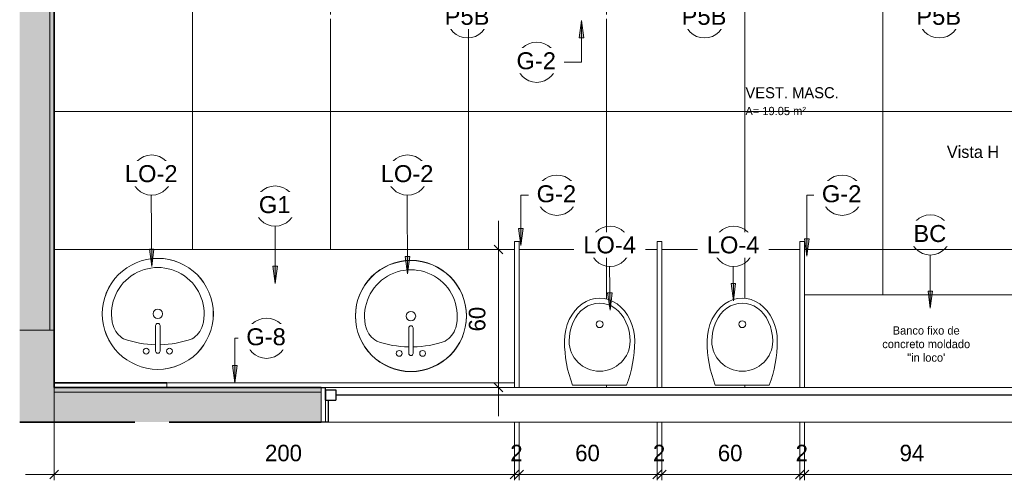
# Model space of a CAD drawing. Header units: metres. Extents: x -7.1 to 31.6, y -21.1 to 8.5.
# Tile 1 of 44: x -7.1 to -2.8, y -21.1 to -19.1. Entities that reach past the tile are written whole.
import ezdxf

# ---------------------------------------------------------------- set-up
doc = ezdxf.new("R2010")
doc.units = ezdxf.units.M
for name, color, linetype, lineweight in [('A-ANNO-DIMS', 211, 'Continuous', 9), ('A-ANNO-DIMS-25', 211, 'Continuous', 9), ('A-ANNO-KEYN', 231, 'Continuous', 9), ('A-AREA-IDEN', 2, 'Continuous', 9), ('A-FLOR-PATT', 8, 'Continuous', 18), ('A-GENM', 13, 'Continuous', 18), ('A-GLAZ', 151, 'Continuous', 18), ('A-WALL', 113, 'Continuous', 18), ('A-WALL-PATT', 111, 'Continuous', 35), ('G-ANNO-SYMB', 111, 'Continuous', 9), ('G-ANNO-TEXT', 231, 'Continuous', 9), ('P-SANR-FIXT', 6, 'Continuous', 18)]:
    doc.layers.add(name, color=color, linetype=linetype, lineweight=lineweight)
doc.styles.add('Arial', font='arial.ttf', dxfattribs={"height": 0.061471})
doc.styles.add('Arial_1', font='arial.ttf', dxfattribs={"height": 0.073765})
doc.styles.add('Century Gothic', font='GOTHIC.TTF', dxfattribs={"height": 0.035928})
doc.styles.add('Century Gothic_2', font='GOTHIC.TTF', dxfattribs={"height": 0.052694})
doc.styles.add('Century Gothic_3', font='GOTHIC.TTF', dxfattribs={"height": 0.071856})
doc.styles.add('Century Gothic_B', font='txt', dxfattribs={"height": 0.047871})
doc.dimstyles.new('_Cotas_detalhamento_3_mm', dxfattribs={"dimscale": 0.3048, "dimtxt": 0.075, "dimasz": 0.123031, "dimexe": 0.082021, "dimexo": 0.246063, "dimgap": 0.123031, "dimtad": 1, "dimdec": 0, "dimlfac": 100, "dimzin": 0, "dimdsep": 46, "dimtxsty": 'Century Gothic_3', "dimblk1": 'OBLIQUE', "dimblk2": 'OBLIQUE', "dimsah": 1, "dimcen": 0.09, "dimdle": 0.410105, "dimazin": 0, "dimtfac": 1, "dimtdec": 4, "dimtix": 1, "dimtmove": 0, "dimatfit": 3, "dimfxl": 1, "dimtvp": 1, "dimtolj": 1, "dimtzin": 0, "dimarcsym": 2})

# ---------------------------------------------------------------- blocks, each defined once
blk = doc.blocks.new('Generic Models 17 - Generic Models 12-355230-PAGINAÇÃO DE PISO E LAYOUT VEST_ MASCULINO')
at = {"layer": 'A-GENM', "color": 7}
blk.add_line((-4.9273, -20.0646), (-6.9273, -20.0646), dxfattribs=at)
for centre, start, end in [((-6.4773, -20.3441), 0, 180), ((-5.3773, -20.3528), 0, 180), ((-6.4773, -20.3441), 180, 0), ((-5.3773, -20.3528), 180, 0)]:
    blk.add_arc(centre, 0.2413, start, end, dxfattribs=at)
blk = doc.blocks.new('M_Sink Vanity-Round - 482 x 482mm-355251-PAGINAÇÃO DE PISO E LAYOUT VEST_ MASCULINO')
at = {"layer": 'P-SANR-FIXT', "color": 7}
for p, q in [((0.0871, -0.2471), (0.0871, -0.1363)), ((0.1062, -0.2471), (0.1062, -0.1363))]:
    blk.add_line(p, q, dxfattribs=at)
for centre, radius, start, end in [((0.0967, -0.0852), 0.2413, 0, 180), ((0.0967, -0.0852), 0.2014, 345.3071, 194.6929), ((0.0967, -0.0852), 0.2413, 180, 0), ((0.0967, -0.0852), 0.0206, 0, 180), ((0.0967, -0.0852), 0.0206, 180, 0), ((0.0967, -0.1363), 0.00952, 0, 180), ((0.0014, -0.1043), 0.1045, 197.8096, 239.2073), ((0.1919, -0.1043), 0.1045, 300.7927, 342.1904), ((0.0967, 0.233), 0.4523, 250.7914, 268.7933), ((0.0967, 0.233), 0.4523, 271.2067, 289.2086), ((0.0459, -0.2471), 0.0127, 0, 180), ((0.0459, -0.2471), 0.0127, 180, 0), ((0.0967, -0.2471), 0.00952, 180, 0), ((0.1475, -0.2471), 0.0127, 0, 180), ((0.1475, -0.2471), 0.0127, 180, 0)]:
    blk.add_arc(centre, radius, start, end, dxfattribs=at)
blk = doc.blocks.new('Casement w Mullions-Number_0002 - Janela 100 x 400 _cm_-1469881-PAGINAÇÃO DE PISO E LAYOUT VEST_ MASCULINO')
at = {"layer": 'A-GLAZ', "lineweight": 25}
for p, q in [((-2.075, 0.075), (-2.05595, 0.075)), ((-2.05595, 0.02055), (-2.05595, 0.075)), ((-2.05595, 0.065), (-2.05595, 0.02055)), ((-2.05595, 0.065), (-2.0115, 0.065)), ((-2.0115, 0.065), (-2.0115, 0.02055)), ((2.0115, 0.065), (2.0115, 0.02055)), ((2.05595, 0.065), (2.0115, 0.065)), ((2.05595, 0.02055), (2.05595, 0.075)), ((2.075, 0.075), (2.05595, 0.075)), ((2.05595, 0.065), (2.05595, 0.02055)), ((-2.05595, 0.02055), (-2.0115, 0.02055)), ((-2.05595, 0.02055), (-2.04325, 0.02055)), ((-2.04325, -0.075), (-2.04325, 0.02055)), ((-2.0115, 0.04277), (2.0115, 0.04277)), ((2.05595, 0.02055), (2.0115, 0.02055)), ((2.04325, 0.02055), (2.05595, 0.02055)), ((2.04325, 0.02055), (2.04325, -0.075)), ((-2.04325, -0.075), (-2.075, -0.075)), ((2.04325, -0.075), (2.075, -0.075))]:
    blk.add_line(p, q, dxfattribs=at)
at = {"layer": 'A-GLAZ'}
for p, q in [((-2.05595, 0.075), (-2.075, 0.075)), ((-2.075, 0.075), (-2.075, -0.075)), ((-2.05595, -0.075), (-2.05595, 0.075)), ((2.05595, 0.075), (-2.05595, 0.075)), ((-2.05595, 0.075), (-2.05595, -0.075)), ((2.05595, 0.075), (2.05595, -0.075)), ((2.075, 0.075), (2.05595, 0.075)), ((2.05595, -0.075), (2.05595, 0.075)), ((2.075, -0.075), (2.075, 0.075)), ((-2.075, -0.075), (-2.05595, -0.075)), ((-2.05595, -0.075), (2.05595, -0.075)), ((2.05595, -0.075), (2.075, -0.075))]:
    blk.add_line(p, q, dxfattribs=at)
blk = doc.blocks.new('MICTORIO - MICTORIO-417638-PAGINAÇÃO DE PISO E LAYOUT VEST_ MASCULINO')
at = {"layer": 'P-SANR-FIXT', "color": 7}
blk.add_line((-0.1174, 0.0026), (0.1174, 0.0026), dxfattribs=at)
blk.add_circle((0, 0.2683), 0.015, dxfattribs=at)
for centre, start, end in [((0.3924, 0.195), 180, 200.6739), ((-0.3924, 0.195), 339.3261, 0)]:
    blk.add_arc(centre, 0.5449, start, end, dxfattribs=at)
for major_axis, ratio, start_param, end_param in [((0, 0.1862), 0.819068, 4.712389, 7.853982), ((0, 0.165), 0.80303, 4.712389, 7.853982), ((0.1325, 0), 0.987707, 3.141593, 6.283185)]:
    blk.add_ellipse((0, 0.195), major_axis=major_axis, ratio=ratio, start_param=start_param, end_param=end_param, dxfattribs=at)
blk = doc.blocks.new('_banco fixo concreto1 - _banco fixo concreto-2392509-PAGINAÇÃO DE PISO E LAYOUT VEST_ MASCULINO')
at = {"layer": 'A-GENM'}
blk.add_line((-2.7273, -20.2617), (-3.6673, -20.2617), dxfattribs=at)
blk = doc.blocks.new('_ESPELHO1 - _ESPELHO-2393538-PAGINAÇÃO DE PISO E LAYOUT VEST_ MASCULINO')
at = {"layer": 'A-GENM', "lineweight": 35}
for p, q in [((-5.7573, -15.2744), (-5.7773, -15.2744)), ((-5.7773, -15.2744), (-5.7773, -15.7638)), ((-5.7573, -15.2744), (-5.7573, -15.7638))]:
    blk.add_line(p, q, dxfattribs=at)
at = {"layer": 'A-GENM'}
for p, q in [((-5.7773, -15.7638), (-5.7573, -15.7638)), ((-5.7573, -17.2744), (-5.7573, -15.7638)), ((-5.7773, -17.2744), (-5.7573, -17.2744))]:
    blk.add_line(p, q, dxfattribs=at)
blk = doc.blocks.new('M_Identificador de nota-chave - Texto da nota-chave-86548-PAGINAÇÃO DE PISO E LAYOUT VEST_ MASCULINO')
at = {"layer": 'A-ANNO-KEYN'}
blk.add_circle((0.00024, -0.0002), 0.0035, dxfattribs=at)
blk = doc.blocks.new('DIMBLOCK15-PAGINAÇÃO DE PISO E LAYOUT VEST_ MASCULINO')
at = {"layer": 'A-ANNO-DIMS-25'}
for p, q in [((-6.9273, -20.7396), (-6.9273, -21.0677)), ((-6.9273, -21.0427), (-6.9273, -20.7396)), ((-4.9273, -20.8146), (-4.9273, -21.0677)), ((-4.9273, -21.0427), (-4.9273, -20.8146)), ((-7.0523, -21.0427), (-4.9273, -21.0427))]:
    blk.add_line(p, q, dxfattribs=at)
at = {"layer": 'A-ANNO-DIMS-25', "lineweight": 18}
for p, q in [((-6.9273, -21.0427), (-6.946, -21.0615)), ((-6.9273, -21.0427), (-6.9085, -21.024)), ((-4.9273, -21.0427), (-4.946, -21.0615)), ((-4.9273, -21.0427), (-4.9085, -21.024))]:
    blk.add_line(p, q, dxfattribs=at)
at = {"layer": 'A-ANNO-DIMS-25', "color": 0, "insert": (-6.0112, -20.9131), "char_height": 0.07186, "width": 0.201429, "attachment_point": 1, "line_spacing_factor": 0.984117, "style": 'Century Gothic_3'}
blk.add_mtext('200', dxfattribs=at)
blk = doc.blocks.new('_Oblique')
at = {"color": 0, "linetype": 'ByBlock', "lineweight": -2}
blk.add_line((-0.5, -0.5), (0.5, 0.5), dxfattribs=at)
blk = doc.blocks.new('DIMBLOCK16-PAGINAÇÃO DE PISO E LAYOUT VEST_ MASCULINO')
at = {"layer": 'A-ANNO-DIMS-25'}
for p, q in [((-4.9273, -20.8146), (-4.9273, -21.0677)), ((-4.9273, -21.0427), (-4.9273, -20.8146)), ((-4.9073, -20.8146), (-4.9073, -21.0677)), ((-4.9073, -21.0427), (-4.9073, -20.8146)), ((-4.9273, -21.0427), (-4.9073, -21.0427))]:
    blk.add_line(p, q, dxfattribs=at)
at = {"layer": 'A-ANNO-DIMS-25', "lineweight": 18}
for p, q in [((-4.9273, -21.0427), (-4.946, -21.0615)), ((-4.9273, -21.0427), (-4.9085, -21.024)), ((-4.9073, -21.0427), (-4.926, -21.0615)), ((-4.9073, -21.0427), (-4.8885, -21.024))]:
    blk.add_line(p, q, dxfattribs=at)
at = {"layer": 'A-ANNO-DIMS-25', "color": 0, "insert": (-4.9453, -20.9131), "char_height": 0.0719, "width": 0.067143, "attachment_point": 1, "line_spacing_factor": 0.984117, "style": 'Century Gothic_3'}
blk.add_mtext('2', dxfattribs=at)
blk = doc.blocks.new('DIMBLOCK17-PAGINAÇÃO DE PISO E LAYOUT VEST_ MASCULINO')
at = {"layer": 'A-ANNO-DIMS-25'}
for p, q in [((-4.9073, -20.8146), (-4.9073, -21.0677)), ((-4.9073, -21.0427), (-4.9073, -20.8146)), ((-4.3073, -20.8146), (-4.3073, -21.0677)), ((-4.3073, -21.0427), (-4.3073, -20.8146)), ((-4.9073, -21.0427), (-4.3073, -21.0427))]:
    blk.add_line(p, q, dxfattribs=at)
at = {"layer": 'A-ANNO-DIMS-25', "lineweight": 18}
for p, q in [((-4.9073, -21.0427), (-4.926, -21.0615)), ((-4.9073, -21.0427), (-4.8885, -21.024)), ((-4.3073, -21.0427), (-4.326, -21.0615)), ((-4.3073, -21.0427), (-4.2885, -21.024))]:
    blk.add_line(p, q, dxfattribs=at)
at = {"layer": 'A-ANNO-DIMS-25', "color": 0, "insert": (-4.6632, -20.9131), "char_height": 0.07186, "width": 0.134286, "attachment_point": 1, "line_spacing_factor": 0.984117, "style": 'Century Gothic_3'}
blk.add_mtext('60', dxfattribs=at)
blk = doc.blocks.new('DIMBLOCK18-PAGINAÇÃO DE PISO E LAYOUT VEST_ MASCULINO')
at = {"layer": 'A-ANNO-DIMS-25'}
for p, q in [((-4.3073, -20.8146), (-4.3073, -21.0677)), ((-4.3073, -21.0427), (-4.3073, -20.8146)), ((-4.2873, -20.8146), (-4.2873, -21.0677)), ((-4.2873, -21.0427), (-4.2873, -20.8146)), ((-4.3073, -21.0427), (-4.2873, -21.0427))]:
    blk.add_line(p, q, dxfattribs=at)
at = {"layer": 'A-ANNO-DIMS-25', "lineweight": 18}
for p, q in [((-4.3073, -21.0427), (-4.326, -21.0615)), ((-4.3073, -21.0427), (-4.2885, -21.024)), ((-4.2873, -21.0427), (-4.306, -21.0615)), ((-4.2873, -21.0427), (-4.2685, -21.024))]:
    blk.add_line(p, q, dxfattribs=at)
at = {"layer": 'A-ANNO-DIMS-25', "color": 0, "insert": (-4.3253, -20.9131), "char_height": 0.0719, "width": 0.067143, "attachment_point": 1, "line_spacing_factor": 0.984117, "style": 'Century Gothic_3'}
blk.add_mtext('2', dxfattribs=at)
blk = doc.blocks.new('DIMBLOCK19-PAGINAÇÃO DE PISO E LAYOUT VEST_ MASCULINO')
at = {"layer": 'A-ANNO-DIMS-25'}
for p, q in [((-4.2873, -20.8146), (-4.2873, -21.0677)), ((-4.2873, -21.0427), (-4.2873, -20.8146)), ((-3.6873, -20.8146), (-3.6873, -21.0677)), ((-3.6873, -21.0427), (-3.6873, -20.8146)), ((-4.2873, -21.0427), (-3.6873, -21.0427))]:
    blk.add_line(p, q, dxfattribs=at)
at = {"layer": 'A-ANNO-DIMS-25', "lineweight": 18}
for p, q in [((-4.2873, -21.0427), (-4.306, -21.0615)), ((-4.2873, -21.0427), (-4.2685, -21.024)), ((-3.6873, -21.0427), (-3.706, -21.0615)), ((-3.6873, -21.0427), (-3.6685, -21.024))]:
    blk.add_line(p, q, dxfattribs=at)
at = {"layer": 'A-ANNO-DIMS-25', "color": 0, "insert": (-4.0432, -20.9131), "char_height": 0.07186, "width": 0.134286, "attachment_point": 1, "line_spacing_factor": 0.984117, "style": 'Century Gothic_3'}
blk.add_mtext('60', dxfattribs=at)
blk = doc.blocks.new('DIMBLOCK20-PAGINAÇÃO DE PISO E LAYOUT VEST_ MASCULINO')
at = {"layer": 'A-ANNO-DIMS-25'}
for p, q in [((-3.6873, -20.8146), (-3.6873, -21.0677)), ((-3.6873, -21.0427), (-3.6873, -20.8146)), ((-3.6673, -20.8146), (-3.6673, -21.0677)), ((-3.6673, -21.0427), (-3.6673, -20.8146)), ((-3.6873, -21.0427), (-3.6673, -21.0427))]:
    blk.add_line(p, q, dxfattribs=at)
at = {"layer": 'A-ANNO-DIMS-25', "lineweight": 18}
for p, q in [((-3.6873, -21.0427), (-3.706, -21.0615)), ((-3.6873, -21.0427), (-3.6685, -21.024)), ((-3.6673, -21.0427), (-3.686, -21.0615)), ((-3.6673, -21.0427), (-3.6485, -21.024))]:
    blk.add_line(p, q, dxfattribs=at)
at = {"layer": 'A-ANNO-DIMS-25', "color": 0, "insert": (-3.7053, -20.9131), "char_height": 0.0719, "width": 0.067143, "attachment_point": 1, "line_spacing_factor": 0.984117, "style": 'Century Gothic_3'}
blk.add_mtext('2', dxfattribs=at)
blk = doc.blocks.new('DIMBLOCK21-PAGINAÇÃO DE PISO E LAYOUT VEST_ MASCULINO')
at = {"layer": 'A-ANNO-DIMS-25'}
for p, q in [((-2.7273, -20.7396), (-2.7273, -21.0677)), ((-2.7273, -21.0427), (-2.7273, -20.7396)), ((-3.6673, -20.8146), (-3.6673, -21.0677)), ((-3.6673, -21.0427), (-3.6673, -20.8146)), ((-3.6673, -21.0427), (-2.7273, -21.0427))]:
    blk.add_line(p, q, dxfattribs=at)
at = {"layer": 'A-ANNO-DIMS-25', "lineweight": 18}
for p, q in [((-3.6673, -21.0427), (-3.686, -21.0615)), ((-3.6673, -21.0427), (-3.6485, -21.024)), ((-2.7273, -21.0427), (-2.746, -21.0615)), ((-2.7273, -21.0427), (-2.7085, -21.024))]:
    blk.add_line(p, q, dxfattribs=at)
at = {"layer": 'A-ANNO-DIMS-25', "color": 0, "insert": (-3.2532, -20.9131), "char_height": 0.07186, "width": 0.134286, "attachment_point": 1, "line_spacing_factor": 0.984117, "style": 'Century Gothic_3'}
blk.add_mtext('94', dxfattribs=at)
blk = doc.blocks.new('DIMBLOCK23-PAGINAÇÃO DE PISO E LAYOUT VEST_ MASCULINO')
at = {"layer": 'A-ANNO-DIMS-25'}
for p, q in [((-4.996, -19.9396), (-4.996, -20.7896)), ((-5.0445, -20.0646), (-4.971, -20.0646)), ((-4.996, -20.0646), (-5.0445, -20.0646)), ((-5.0445, -20.6646), (-4.971, -20.6646)), ((-4.996, -20.6646), (-5.0445, -20.6646))]:
    blk.add_line(p, q, dxfattribs=at)
at = {"layer": 'A-ANNO-DIMS-25', "lineweight": 18}
for p, q in [((-4.996, -20.0646), (-5.0148, -20.0458)), ((-4.996, -20.0646), (-4.9773, -20.0833)), ((-4.996, -20.6646), (-5.0148, -20.6458)), ((-4.996, -20.6646), (-4.9773, -20.6833))]:
    blk.add_line(p, q, dxfattribs=at)
at = {"layer": 'A-ANNO-DIMS-25', "color": 0, "insert": (-5.1256, -20.4205), "char_height": 0.07186, "width": 0.134286, "attachment_point": 1, "rotation": 90, "line_spacing_factor": 0.984117, "style": 'Century Gothic_3'}
blk.add_mtext('60', dxfattribs=at)

msp = doc.modelspace()

# ---------------------------------------------------------------- hatches: boundary and pattern name
at = {"layer": 'A-ANNO-KEYN'}
for points in [[(-4.6355, -19.0686), (-4.6454, -19.1436), (-4.6256, -19.1436)], [(-4.8998, -20.0474), (-4.8899, -19.9724), (-4.9097, -19.9724)], [(-3.6567, -20.0929), (-3.6468, -20.0179), (-3.6666, -20.0179)], [(-6.5037, -20.1383), (-6.4944, -20.0632), (-6.5141, -20.0634)], [(-5.3917, -20.1697), (-5.3823, -20.0946), (-5.4021, -20.0948)], [(-5.9672, -20.2125), (-5.9573, -20.1375), (-5.9771, -20.1375)], [(-3.9747, -20.287), (-3.966, -20.2118), (-3.9857, -20.2121)], [(-4.5116, -20.3283), (-4.5026, -20.2532), (-4.5224, -20.2534)], [(-3.1198, -20.32), (-3.1099, -20.245), (-3.1297, -20.245)], [(-6.1425, -20.6441), (-6.1326, -20.5691), (-6.1523, -20.5691)]]:
    msp.add_hatch(color=256, dxfattribs=at).paths.add_polyline_path(points, flags=0)
at = {"layer": 'A-FLOR-PATT'}
h = msp.add_hatch(dxfattribs=at)
h.set_pattern_fill('FP_3', color=256, style=0, pattern_type=2)
h.set_pattern_definition([(0, (-7.527, -17.065), (0, 0.6), []), (90, (-7.527, -17.065), (-0.6, 4e-17), [])])
h.paths.add_polyline_path([(-4.9073, -20.6646), (-4.3073, -20.6646), (-4.3073, -20.0298), (-4.2873, -20.0298), (-4.2873, -20.6646), (-3.6873, -20.6646), (-3.6873, -20.0298), (-3.6673, -20.0298), (-3.6673, -20.2617), (-0.7273, -20.2615), (-0.7273, -19.0622), (-0.8648, -19.0622), (-0.8648, -19.0422), (-0.7273, -19.0422), (-0.7273, -17.7122), (-1.6973, -17.7122), (-1.6973, -19.0422), (-1.4648, -19.0422), (-1.4648, -19.0622), (-1.7673, -19.0622), (-1.7673, -19.0422), (-1.7173, -19.0422), (-1.7173, -17.7122), (-2.7173, -17.7122), (-2.7173, -19.0422), (-2.3673, -19.0422), (-2.3673, -19.0622), (-2.7873, -19.0622), (-2.7873, -19.0422), (-2.7373, -19.0422), (-2.7373, -17.7122), (-3.7373, -17.7124), (-3.7373, -18.4566), (-3.7337, -18.4601), (-3.6293, -18.4693), (-3.6244, -18.4718), (-3.6222, -18.4743), (-3.6212, -18.4762), (-3.6203, -18.4811), (-3.6205, -18.75), (-3.6221, -18.7548), (-3.6235, -18.7564), (-3.6261, -18.7584), (-3.6293, -18.7599), (-3.7337, -18.7691), (-3.7373, -18.7726), (-3.7373, -19.0422), (-3.3873, -19.0422), (-3.3873, -19.0622), (-3.8073, -19.0622), (-3.8073, -19.0422), (-3.7573, -19.0422), (-3.7573, -17.7122), (-4.7573, -17.7122), (-4.7573, -18.4566), (-4.7537, -18.4601), (-4.6493, -18.4693), (-4.6444, -18.4718), (-4.6422, -18.4743), (-4.6412, -18.4762), (-4.6403, -18.4811), (-4.6405, -18.75), (-4.6421, -18.7548), (-4.6435, -18.7564), (-4.6461, -18.7584), (-4.6493, -18.7599), (-4.7537, -18.7691), (-4.7573, -18.7726), (-4.7573, -19.0422), (-4.4073, -19.0422), (-4.4073, -19.0622), (-4.8373, -19.0622), (-4.8373, -19.0422), (-4.7773, -19.0422), (-4.7773, -17.7122), (-5.7773, -17.7122), (-5.7773, -18.4566), (-5.7737, -18.4601), (-5.6693, -18.4693), (-5.6644, -18.4718), (-5.6622, -18.4743), (-5.6612, -18.4762), (-5.6603, -18.4811), (-5.6605, -18.75), (-5.6621, -18.7548), (-5.6635, -18.7564), (-5.6661, -18.7584), (-5.6693, -18.7599), (-5.7737, -18.7691), (-5.7773, -18.7726), (-5.7773, -19.0422), (-5.4373, -19.0422), (-5.4373, -19.0622), (-5.9273, -19.0622), (-5.9273, -16.7159), (-6.9273, -16.7159), (-6.9273, -20.0646), (-4.9273, -20.0646), (-4.9273, -20.0298), (-4.9073, -20.0298), (-4.9073, -20.6637)], flags=0)
h.paths.add_polyline_path([(-3.8199, -20.6548), (-4.0547, -20.6548), (-4.0653, -20.6237), (-4.0741, -20.5922), (-4.0809, -20.5601), (-4.0858, -20.5277), (-4.0888, -20.4952), (-4.0898, -20.4624), (-4.0886, -20.4398), (-4.0853, -20.4178), (-4.0799, -20.3963), (-4.0723, -20.3758), (-4.0628, -20.3566), (-4.0514, -20.3389), (-4.0384, -20.323), (-4.0239, -20.3091), (-4.0081, -20.2975), (-3.9914, -20.2883), (-3.9738, -20.2816), (-3.9557, -20.2775), (-3.9373, -20.2762), (-3.9189, -20.2775), (-3.9008, -20.2816), (-3.8832, -20.2883), (-3.8664, -20.2975), (-3.8506, -20.3091), (-3.8362, -20.323), (-3.8231, -20.3389), (-3.8118, -20.3566), (-3.8022, -20.3758), (-3.7947, -20.3963), (-3.7892, -20.4178), (-3.7858, -20.4427), (-3.7848, -20.4624), (-3.7858, -20.4952), (-3.7887, -20.5277), (-3.7936, -20.5601), (-3.8005, -20.5922), (-3.8092, -20.6237)], flags=0)
h.paths.add_polyline_path([(-4.6747, -20.6548), (-4.6853, -20.6237), (-4.695, -20.5881), (-4.7014, -20.5571), (-4.7062, -20.5234), (-4.7088, -20.4952), (-4.7098, -20.4624), (-4.7086, -20.4398), (-4.7053, -20.4178), (-4.6999, -20.3963), (-4.6923, -20.3758), (-4.6828, -20.3566), (-4.6714, -20.3389), (-4.6584, -20.323), (-4.6439, -20.3091), (-4.6281, -20.2975), (-4.6114, -20.2883), (-4.5938, -20.2816), (-4.5757, -20.2775), (-4.5573, -20.2762), (-4.5389, -20.2775), (-4.5208, -20.2816), (-4.5032, -20.2883), (-4.4864, -20.2975), (-4.4706, -20.3091), (-4.4562, -20.323), (-4.4431, -20.3389), (-4.4318, -20.3566), (-4.4222, -20.3758), (-4.4147, -20.3963), (-4.4092, -20.4178), (-4.4058, -20.4427), (-4.4048, -20.4624), (-4.4058, -20.4952), (-4.4087, -20.5277), (-4.4136, -20.5601), (-4.4205, -20.5922), (-4.4292, -20.6237), (-4.4399, -20.6548), (-4.6354, -20.6548)], flags=0)
h.paths.add_polyline_path([(-6.4773, -20.5854), (-6.4496, -20.5838), (-6.4231, -20.5792), (-6.397, -20.5716), (-6.3726, -20.5615), (-6.3484, -20.5481), (-6.3265, -20.5325), (-6.3064, -20.5145), (-6.2884, -20.4943), (-6.2728, -20.4722), (-6.2598, -20.4486), (-6.2494, -20.4235), (-6.242, -20.3978), (-6.2375, -20.3711), (-6.2375, -20.3712), (-6.242, -20.3978), (-6.2496, -20.4238), (-6.2599, -20.4488), (-6.2732, -20.4727), (-6.2887, -20.4946), (-6.3067, -20.5147), (-6.3269, -20.5328), (-6.349, -20.5484), (-6.3727, -20.5615), (-6.3978, -20.5719), (-6.4239, -20.5794), (-6.4516, -20.5839), (-6.4773, -20.5854), (-6.4783, -20.5854)], flags=0)
h.paths.add_polyline_path([(-6.5043, -20.5839), (-6.5043, -20.5838), (-6.531, -20.5793), (-6.557, -20.5718), (-6.582, -20.5615), (-6.6057, -20.5484), (-6.6277, -20.5327), (-6.6479, -20.5147), (-6.6659, -20.4945), (-6.6816, -20.4724), (-6.6947, -20.4488), (-6.705, -20.4237), (-6.7125, -20.3978), (-6.7171, -20.3707), (-6.717, -20.3714), (-6.7125, -20.3978), (-6.705, -20.4238), (-6.6946, -20.449), (-6.6814, -20.4727), (-6.6659, -20.4946), (-6.6478, -20.5149), (-6.6277, -20.5328), (-6.6056, -20.5485), (-6.5815, -20.5617), (-6.557, -20.5719), (-6.5305, -20.5795), (-6.5043, -20.5839)], flags=0)
h.paths.add_polyline_path([(-5.3996, -20.1128), (-5.4043, -20.113), (-5.431, -20.1176), (-5.4583, -20.1256), (-5.482, -20.1354), (-5.5074, -20.1498), (-5.5277, -20.1642), (-5.549, -20.1834), (-5.5659, -20.2024), (-5.5823, -20.2257), (-5.5947, -20.2481), (-5.6057, -20.2755), (-5.6125, -20.2991), (-5.6171, -20.3274), (-5.6168, -20.3258), (-5.6122, -20.2991), (-5.6045, -20.2731), (-5.594, -20.2481), (-5.5807, -20.2244), (-5.5648, -20.2024), (-5.5465, -20.1822), (-5.526, -20.1642), (-5.5034, -20.1485), (-5.482, -20.1367), (-5.4545, -20.1256), (-5.431, -20.1188), (-5.4043, -20.1143), (-5.3773, -20.1128)], flags=0)
h.paths.add_polyline_path([(-5.3503, -20.113), (-5.3773, -20.1115), (-5.3996, -20.1128), (-5.3726, -20.113)], flags=0)
h.paths.add_polyline_path([(-5.136, -20.3535), (-5.136, -20.3528), (-5.1375, -20.3256), (-5.1425, -20.2973), (-5.1495, -20.2731), (-5.1599, -20.2481), (-5.173, -20.2244), (-5.1886, -20.2024), (-5.2067, -20.1822), (-5.2268, -20.1642), (-5.2489, -20.1485), (-5.2726, -20.1354), (-5.2976, -20.125), (-5.3236, -20.1176), (-5.3503, -20.113), (-5.3726, -20.113), (-5.3503, -20.1143), (-5.3236, -20.1188), (-5.2976, -20.1263), (-5.2726, -20.1367), (-5.2489, -20.1498), (-5.2268, -20.1654), (-5.2066, -20.1835), (-5.1886, -20.2036), (-5.173, -20.2257), (-5.1599, -20.2494), (-5.1495, -20.2744), (-5.142, -20.3004), (-5.1375, -20.3275), (-5.136, -20.3528)], flags=0)
h.paths.add_polyline_path([(-5.4023, -18.7443), (-5.5171, -18.7443), (-5.5161, -18.729), (-5.5132, -18.7141), (-5.5084, -18.6996), (-5.5018, -18.6859), (-5.4936, -18.673), (-5.4837, -18.6614), (-5.4725, -18.651), (-5.46, -18.6422), (-5.4466, -18.635), (-5.4323, -18.6296), (-5.4176, -18.6261), (-5.4023, -18.6245), (-5.4023, -18.7372)], flags=0)
h.paths.add_polyline_path([(-5.4023, -18.8642), (-5.4023, -18.7443), (-5.2771, -18.7443), (-5.2802, -18.7718), (-5.2896, -18.7977), (-5.3046, -18.8209), (-5.3246, -18.84), (-5.3484, -18.854), (-5.3747, -18.8622)], flags=0)
h.paths.add_polyline_path([(-2.4862, -18.5648), (-2.6009, -18.5648), (-2.5999, -18.5495), (-2.5971, -18.5346), (-2.5923, -18.5201), (-2.5857, -18.5063), (-2.5774, -18.4935), (-2.5676, -18.4818), (-2.5564, -18.4715), (-2.5439, -18.4627), (-2.5304, -18.4555), (-2.5162, -18.4501), (-2.5014, -18.4466), (-2.4862, -18.4449), (-2.4862, -18.5495)], flags=0)
h.paths.add_polyline_path([(-2.4862, -18.6847), (-2.4862, -18.5648), (-2.3609, -18.5648), (-2.3641, -18.5922), (-2.3735, -18.6182), (-2.3885, -18.6414), (-2.4085, -18.6605), (-2.4322, -18.6745), (-2.4586, -18.6827)], flags=0)
h.paths.add_polyline_path([(-3.228, -18.5146), (-3.2534, -18.5146), (-3.2883, -18.5019), (-3.3103, -18.4892), (-3.3357, -18.4638), (-3.3709, -18.413), (-3.3946, -18.3622), (-3.4131, -18.3114), (-3.4267, -18.2604), (-3.4312, -18.2098), (-3.429, -18.1845), (-3.4245, -18.159), (-3.4177, -18.1336), (-3.4033, -18.1082), (-3.373, -18.0828), (-3.3642, -18.006), (-3.3994, -18.006), (-3.4239, -18.0028), (-3.4467, -17.9933), (-3.4663, -17.9783), (-3.4814, -17.9587), (-3.4908, -17.9358), (-3.4941, -17.9113), (-3.4941, -17.7151), (-2.9273, -17.7151), (-2.9273, -17.7181), (-2.9473, -17.7231), (-2.9474, -17.8148), (-2.9251, -17.7947), (-2.9234, -17.7907), (-2.9206, -17.7877), (-2.9172, -17.7858), (-2.9143, -17.785), (-2.854, -17.731), (-2.8507, -17.7294), (-2.8486, -17.7291), (-2.8469, -17.7291), (-2.8419, -17.7314), (-2.8385, -17.7367), (-2.8385, -17.7418), (-2.8414, -17.7463), (-2.9007, -17.8), (-2.9007, -17.8043), (-2.9005, -17.807), (-2.9005, -17.8836), (-2.898, -17.8844), (-2.8884, -17.8898), (-2.8815, -17.8966), (-2.8807, -17.8976), (-2.8777, -17.9024), (-2.8757, -17.9064), (-2.8737, -17.9128), (-2.873, -17.9168), (-2.8727, -17.9215), (-2.8734, -17.9282), (-2.8748, -17.9351), (-2.8787, -17.9439), (-2.8846, -17.9516), (-2.8938, -17.9582), (-2.9031, -17.9618), (-2.913, -17.9631), (-2.9235, -17.9617), (-2.9336, -17.9575), (-2.9418, -17.9511), (-2.948, -17.943), (-2.9519, -17.9339), (-2.9534, -17.9215), (-2.9527, -17.9144), (-2.9514, -17.9095), (-2.9497, -17.9049), (-2.9463, -17.899), (-2.944, -17.896), (-2.9384, -17.8905), (-2.9368, -17.8892), (-2.93, -17.8853), (-2.9255, -17.8835), (-2.9255, -17.822), (-2.9523, -17.8458), (-2.9552, -17.847), (-2.9589, -17.847), (-2.9604, -17.8467), (-2.9635, -17.8449), (-2.9649, -17.8436), (-2.9665, -17.8407), (-2.9671, -17.8393), (-2.9672, -17.8344), (-2.9671, -17.8242), (-2.9672, -17.7712), (-2.9671, -17.7601), (-2.9673, -17.7231), (-2.9873, -17.7181), (-2.9873, -17.9115), (-2.9905, -17.9358), (-3, -17.9587), (-3.015, -17.9783), (-3.0346, -17.9933), (-3.0574, -18.0028), (-3.0819, -18.006), (-3.1172, -18.006), (-3.1084, -18.0828), (-3.0781, -18.1082), (-3.0637, -18.1336), (-3.0569, -18.159), (-3.0524, -18.1845), (-3.0502, -18.2098), (-3.0546, -18.2604), (-3.0683, -18.3114), (-3.0868, -18.3622), (-3.1104, -18.413), (-3.1457, -18.4638), (-3.1711, -18.4892), (-3.1931, -18.5019)], flags=0)
h.paths.add_polyline_path([(-5.2934, -18.5146), (-5.3283, -18.5019), (-5.3503, -18.4892), (-5.3757, -18.4638), (-5.4109, -18.413), (-5.4346, -18.3622), (-5.4531, -18.3114), (-5.4667, -18.2604), (-5.4712, -18.2098), (-5.469, -18.1845), (-5.4645, -18.159), (-5.4577, -18.1336), (-5.4433, -18.1082), (-5.413, -18.0828), (-5.4042, -18.006), (-5.4394, -18.006), (-5.4639, -18.0028), (-5.4867, -17.9933), (-5.5063, -17.9783), (-5.5214, -17.9587), (-5.5308, -17.9358), (-5.5341, -17.9113), (-5.5341, -17.7151), (-4.9673, -17.7151), (-4.9673, -17.7181), (-4.9873, -17.7231), (-4.9874, -17.8148), (-4.9651, -17.7947), (-4.9634, -17.7907), (-4.9606, -17.7877), (-4.9572, -17.7858), (-4.9543, -17.785), (-4.894, -17.731), (-4.8907, -17.7294), (-4.8886, -17.7291), (-4.8869, -17.7291), (-4.8819, -17.7314), (-4.8785, -17.7367), (-4.8785, -17.7418), (-4.8814, -17.7463), (-4.9407, -17.8), (-4.9407, -17.8041), (-4.9405, -17.8105), (-4.9405, -17.8836), (-4.938, -17.8844), (-4.9284, -17.8898), (-4.9215, -17.8966), (-4.9207, -17.8976), (-4.9181, -17.9017), (-4.9153, -17.9075), (-4.9137, -17.9128), (-4.913, -17.9168), (-4.9127, -17.9215), (-4.9134, -17.9282), (-4.9148, -17.9351), (-4.9187, -17.9439), (-4.9246, -17.9516), (-4.933, -17.9578), (-4.9426, -17.9618), (-4.953, -17.9631), (-4.9635, -17.9617), (-4.9736, -17.9575), (-4.9818, -17.9511), (-4.988, -17.943), (-4.9919, -17.9339), (-4.9934, -17.9215), (-4.9927, -17.9144), (-4.9914, -17.9095), (-4.9897, -17.9049), (-4.9863, -17.899), (-4.984, -17.896), (-4.9784, -17.8905), (-4.9774, -17.8896), (-4.97, -17.8853), (-4.9655, -17.8835), (-4.9655, -17.822), (-4.9923, -17.8458), (-4.9952, -17.847), (-4.9989, -17.847), (-5.0004, -17.8467), (-5.0035, -17.8449), (-5.0049, -17.8436), (-5.0065, -17.8407), (-5.0071, -17.8393), (-5.0072, -17.8344), (-5.0071, -17.8242), (-5.0072, -17.7712), (-5.0071, -17.7601), (-5.0073, -17.7231), (-5.0273, -17.7181), (-5.0273, -17.9113), (-5.0305, -17.9358), (-5.04, -17.9587), (-5.055, -17.9783), (-5.0746, -17.9933), (-5.0974, -18.0028), (-5.1219, -18.006), (-5.1572, -18.006), (-5.1484, -18.0828), (-5.1181, -18.1082), (-5.1037, -18.1336), (-5.0969, -18.159), (-5.0924, -18.1845), (-5.0902, -18.2098), (-5.0946, -18.2604), (-5.1083, -18.3114), (-5.1268, -18.3622), (-5.1504, -18.413), (-5.1857, -18.4638), (-5.2111, -18.4892), (-5.2331, -18.5019), (-5.268, -18.5146)], flags=0)
h.paths.add_polyline_path([(-4.2734, -18.5146), (-4.3083, -18.5019), (-4.3303, -18.4892), (-4.3557, -18.4638), (-4.3909, -18.413), (-4.4146, -18.3622), (-4.4331, -18.3114), (-4.4467, -18.2604), (-4.4512, -18.2098), (-4.449, -18.1845), (-4.4445, -18.159), (-4.4377, -18.1336), (-4.4233, -18.1082), (-4.393, -18.0828), (-4.3842, -18.006), (-4.4194, -18.006), (-4.4439, -18.0028), (-4.4667, -17.9933), (-4.4863, -17.9783), (-4.5014, -17.9587), (-4.5108, -17.9358), (-4.5141, -17.9113), (-4.5141, -17.7151), (-3.9473, -17.7151), (-3.9473, -17.7181), (-3.9673, -17.7231), (-3.9674, -17.8148), (-3.9451, -17.7947), (-3.9434, -17.7907), (-3.9406, -17.7877), (-3.9372, -17.7858), (-3.9343, -17.785), (-3.874, -17.731), (-3.8707, -17.7294), (-3.8689, -17.729), (-3.8669, -17.7291), (-3.8619, -17.7314), (-3.8585, -17.7367), (-3.8585, -17.7418), (-3.8614, -17.7463), (-3.9207, -17.8), (-3.9207, -17.8043), (-3.9205, -17.807), (-3.9205, -17.8836), (-3.918, -17.8844), (-3.9084, -17.8898), (-3.9015, -17.8966), (-3.9007, -17.8976), (-3.8977, -17.9024), (-3.8957, -17.9064), (-3.8937, -17.9128), (-3.893, -17.9168), (-3.8927, -17.9215), (-3.8934, -17.9282), (-3.8948, -17.9351), (-3.8987, -17.9439), (-3.9046, -17.9516), (-3.9138, -17.9582), (-3.9232, -17.9618), (-3.933, -17.9631), (-3.9435, -17.9617), (-3.9536, -17.9575), (-3.9618, -17.9511), (-3.968, -17.943), (-3.9719, -17.9339), (-3.9734, -17.9215), (-3.9727, -17.9144), (-3.9714, -17.9095), (-3.9697, -17.9049), (-3.9663, -17.899), (-3.964, -17.896), (-3.9584, -17.8905), (-3.9574, -17.8896), (-3.9486, -17.8847), (-3.9455, -17.8835), (-3.9455, -17.822), (-3.9723, -17.8458), (-3.9752, -17.847), (-3.9789, -17.847), (-3.9804, -17.8467), (-3.9835, -17.8449), (-3.9849, -17.8436), (-3.9865, -17.8407), (-3.9871, -17.8393), (-3.9872, -17.8344), (-3.9871, -17.8242), (-3.9872, -17.7712), (-3.9871, -17.7601), (-3.9873, -17.7231), (-4.0073, -17.7181), (-4.0073, -17.9113), (-4.0105, -17.9358), (-4.02, -17.9587), (-4.035, -17.9783), (-4.0546, -17.9933), (-4.0774, -18.0028), (-4.1019, -18.006), (-4.1372, -18.006), (-4.1284, -18.0828), (-4.0981, -18.1082), (-4.0837, -18.1336), (-4.0769, -18.159), (-4.0724, -18.1845), (-4.0702, -18.2098), (-4.0746, -18.2604), (-4.0883, -18.3114), (-4.1068, -18.3622), (-4.1304, -18.413), (-4.1657, -18.4638), (-4.1911, -18.4892), (-4.2131, -18.5019), (-4.248, -18.5146)], flags=0)
h.paths.add_polyline_path([(-2.1721, -17.9393), (-2.188, -17.9357), (-2.1996, -17.9259), (-2.2038, -17.9124), (-2.1996, -17.899), (-2.1858, -17.8771), (-2.1832, -17.8748), (-2.1832, -17.872), (-2.1816, -17.8661), (-2.1816, -17.7825), (-2.2038, -17.7825), (-2.2038, -17.7381), (-2.2419, -17.7381), (-2.2419, -17.7349), (-2.2435, -17.7349), (-2.2435, -17.7301), (-2.2483, -17.7301), (-2.2483, -17.7238), (-2.0959, -17.7238), (-2.0959, -17.7301), (-2.1006, -17.7301), (-2.1006, -17.7349), (-2.1022, -17.7349), (-2.1022, -17.7381), (-2.1403, -17.7381), (-2.1403, -17.7825), (-2.1626, -17.7826), (-2.1625, -17.8673), (-2.161, -17.8729), (-2.161, -17.8748), (-2.1583, -17.8771), (-2.1446, -17.899), (-2.1403, -17.9124), (-2.1446, -17.9259), (-2.1562, -17.9357), (-2.1689, -17.9386)], flags=0)
h.paths.add_polyline_path([(-1.2174, -17.9393), (-1.2333, -17.9357), (-1.2449, -17.9259), (-1.2492, -17.9124), (-1.2449, -17.899), (-1.2308, -17.8767), (-1.2285, -17.8748), (-1.2285, -17.872), (-1.2269, -17.8665), (-1.2269, -17.7825), (-1.2492, -17.7825), (-1.2492, -17.7381), (-1.2873, -17.7381), (-1.2873, -17.7349), (-1.2889, -17.7349), (-1.2889, -17.7301), (-1.2936, -17.7301), (-1.2936, -17.7238), (-1.1412, -17.7238), (-1.1412, -17.7301), (-1.146, -17.7301), (-1.146, -17.7349), (-1.1476, -17.7349), (-1.1476, -17.7381), (-1.1857, -17.7381), (-1.1857, -17.7825), (-1.2079, -17.7826), (-1.2078, -17.8673), (-1.2063, -17.8729), (-1.2063, -17.8748), (-1.2037, -17.8771), (-1.1899, -17.899), (-1.1858, -17.9128), (-1.1899, -17.9259), (-1.2015, -17.9357), (-1.2142, -17.9386)], flags=0)
at = {"layer": 'A-WALL-PATT'}
msp.add_hatch(color=250, dxfattribs=at).paths.add_polyline_path([(-6.9473, -20.4146), (-6.9473, -16.9146), (-7.0773, -16.9146), (-7.0773, -20.4146)], flags=0)
at = {"layer": 'A-WALL-PATT', "lineweight": 18}
for points in [[(-6.9273, -20.4146), (-6.9273, -16.9146), (-6.9473, -16.9146), (-6.9473, -20.4146)], [(-7.0776, -20.8146), (-6.9273, -20.8146), (-6.9273, -20.4146), (-7.0776, -20.4146), (-7.0776, -20.7334)]]:
    msp.add_hatch(color=7, dxfattribs=at).paths.add_polyline_path(points, flags=0)
at = {"layer": 'A-WALL-PATT'}
h = msp.add_hatch(color=250, dxfattribs=at)
h.paths.add_polyline_path([(-0.7273, -20.6846), (-0.7273, -20.6646), (-1.5791, -20.6646), (-1.5791, -20.6846)], flags=0)
h.paths.add_polyline_path([(-6.9273, -20.6846), (-6.438, -20.6846), (-6.438, -20.6646), (-6.9273, -20.6646)], flags=0)
h = msp.add_hatch(color=250, dxfattribs=at)
h.paths.add_polyline_path([(-1.5791, -20.6846), (-1.5791, -20.6646), (-1.6173, -20.6646), (-1.6173, -20.6846)], flags=0)
h.paths.add_polyline_path([(-5.7673, -20.6846), (-5.7673, -20.6646), (-6.438, -20.6646), (-6.438, -20.6846), (-5.8565, -20.6846)], flags=0)
h = msp.add_hatch(color=250, dxfattribs=at)
h.paths.add_polyline_path([(-1.4776, -20.8146), (-0.7273, -20.8146), (-0.7273, -20.6846), (-1.5791, -20.6846), (-1.5791, -20.8146)], flags=0)
h.paths.add_polyline_path([(-6.6706, -20.8146), (-6.438, -20.8146), (-6.438, -20.6846), (-6.9273, -20.6846), (-6.9273, -20.8146)], flags=0)
h = msp.add_hatch(color=250, dxfattribs=at)
h.paths.add_polyline_path([(-1.5791, -20.8146), (-1.5791, -20.6846), (-1.6173, -20.6846), (-1.6173, -20.8146)], flags=0)
h.paths.add_polyline_path([(-5.7673, -20.8146), (-5.7673, -20.6846), (-6.438, -20.6846), (-6.438, -20.8146), (-5.8565, -20.8146)], flags=0)

# ---------------------------------------------------------------- linework, layer by layer
at = {"layer": 'A-ANNO-KEYN'}
for p, q in [((-4.6355, -19.0686), (-4.6454, -19.1436)), ((-4.6256, -19.1436), (-4.6355, -19.0686)), ((-4.6355, -19.0686), (-4.6355, -19.2504)), ((-4.6454, -19.1436), (-4.6256, -19.1436)), ((-4.6355, -19.2504), (-4.7429, -19.2504)), ((-6.5037, -20.1383), (-6.5059, -19.8286)), ((-5.3917, -20.1697), (-5.3939, -19.8286)), ((-4.8998, -19.8286), (-4.8304, -19.8286)), ((-4.8998, -20.0474), (-4.8998, -19.8286)), ((-3.6567, -19.8286), (-3.5906, -19.8286)), ((-3.6567, -20.0929), (-3.6567, -19.8286)), ((-5.9672, -20.2125), (-5.9672, -19.9633)), ((-4.8899, -19.9724), (-4.9097, -19.9724)), ((-4.9097, -19.9724), (-4.8998, -20.0474)), ((-4.8998, -20.0474), (-4.8899, -19.9724)), ((-3.6468, -20.0179), (-3.6666, -20.0179)), ((-3.6666, -20.0179), (-3.6567, -20.0929)), ((-3.6567, -20.0929), (-3.6468, -20.0179)), ((-6.4944, -20.0632), (-6.5141, -20.0634)), ((-6.5141, -20.0634), (-6.5037, -20.1383)), ((-6.5037, -20.1383), (-6.4944, -20.0632)), ((-5.3823, -20.0946), (-5.4021, -20.0948)), ((-5.4021, -20.0948), (-5.3917, -20.1697)), ((-5.3917, -20.1697), (-5.3823, -20.0946)), ((-3.1198, -20.32), (-3.1198, -20.0887)), ((-5.9573, -20.1375), (-5.9771, -20.1375)), ((-5.9771, -20.1375), (-5.9672, -20.2125)), ((-5.9672, -20.2125), (-5.9573, -20.1375)), ((-4.5116, -20.3283), (-4.5138, -20.1383)), ((-3.9747, -20.287), (-3.9769, -20.1383)), ((-3.966, -20.2118), (-3.9857, -20.2121)), ((-3.9857, -20.2121), (-3.9747, -20.287)), ((-3.9747, -20.287), (-3.966, -20.2118)), ((-4.5026, -20.2532), (-4.5224, -20.2534)), ((-4.5224, -20.2534), (-4.5116, -20.3283)), ((-4.5116, -20.3283), (-4.5026, -20.2532)), ((-3.1099, -20.245), (-3.1297, -20.245)), ((-3.1297, -20.245), (-3.1198, -20.32)), ((-3.1198, -20.32), (-3.1099, -20.245)), ((-6.1425, -20.4502), (-6.0922, -20.4502)), ((-6.1425, -20.6441), (-6.1425, -20.4502)), ((-6.1326, -20.5691), (-6.1523, -20.5691)), ((-6.1523, -20.5691), (-6.1425, -20.6441)), ((-6.1425, -20.6441), (-6.1326, -20.5691))]:
    msp.add_line(p, q, dxfattribs=at)
at = {"layer": 'A-WALL', "lineweight": 35}
for p, q in [((-6.9273, -20.6646), (-6.9273, -16.7146)), ((-5.7673, -20.6646), (-6.9273, -20.6646)), ((-7.0776, -20.8146), (-6.5773, -20.8146)), ((-5.7673, -20.8146), (-6.4273, -20.8146))]:
    msp.add_line(p, q, dxfattribs=at)
at = {"layer": 'A-WALL'}
for p, q in [((-6.9473, -16.9146), (-6.9473, -20.4146)), ((-6.9273, -20.4146), (-7.0773, -20.4146)), ((-6.9273, -20.6646), (-6.9273, -20.8146)), ((-6.9273, -20.6846), (-5.7673, -20.6846))]:
    msp.add_line(p, q, dxfattribs=at)
at = {"layer": 'A-WALL', "color": 7}
for p, q in [((-4.9273, -20.6446), (-4.9273, -20.0298)), ((-4.9073, -20.0298), (-4.9273, -20.0298)), ((-4.9073, -20.0298), (-4.9073, -20.6646)), ((-4.3073, -20.6646), (-4.3073, -20.0298)), ((-4.2873, -20.0298), (-4.3073, -20.0298)), ((-4.2873, -20.0298), (-4.2873, -20.6646)), ((-3.6873, -20.6646), (-3.6873, -20.0298)), ((-3.6673, -20.0298), (-3.6873, -20.0298)), ((-3.6673, -20.0298), (-3.6673, -20.6646))]:
    msp.add_line(p, q, dxfattribs=at)

# ---------------------------------------------------------------- block references
at = {"layer": 'A-ANNO-KEYN', "xscale": 24.99999999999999, "yscale": 24.99999999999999, "zscale": 24.99999999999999}
for p in [(-5.1373, -19.0522), (-4.1073, -19.0522), (-3.0873, -19.0522), (-4.8365, -19.2453), (-6.5098, -19.7359), (-5.3978, -19.7359), (-4.749, -19.8234), (-3.5092, -19.8234), (-5.9733, -19.8707), (-3.1259, -19.9961), (-4.5177, -20.0457), (-3.9808, -20.0457), (-6.0108, -20.4451)]:
    msp.add_blockref('M_Identificador de nota-chave - Texto da nota-chave-86548-PAGINAÇÃO DE PISO E LAYOUT VEST_ MASCULINO', p, dxfattribs=at)
at = {"layer": 'A-GENM', "color": 7}
msp.add_blockref('Generic Models 17 - Generic Models 12-355230-PAGINAÇÃO DE PISO E LAYOUT VEST_ MASCULINO', (0, 0), dxfattribs=at)
at = {"layer": 'A-GENM'}
msp.add_blockref('_banco fixo concreto1 - _banco fixo concreto-2392509-PAGINAÇÃO DE PISO E LAYOUT VEST_ MASCULINO', (0, 0), dxfattribs=at)
at = {"layer": 'A-GENM', "rotation": 90.0000000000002}
msp.add_blockref('_ESPELHO1 - _ESPELHO-2393538-PAGINAÇÃO DE PISO E LAYOUT VEST_ MASCULINO', (-22.2017, -14.8873), dxfattribs=at)
at = {"layer": 'A-GLAZ'}
msp.add_blockref('Casement w Mullions-Number_0002 - Janela 100 x 400 _cm_-1469881-PAGINAÇÃO DE PISO E LAYOUT VEST_ MASCULINO', (-3.6923, -20.7396), dxfattribs=at)
at = {"layer": 'P-SANR-FIXT', "color": 7}
for name, p in [('M_Sink Vanity-Round - 482 x 482mm-355251-PAGINAÇÃO DE PISO E LAYOUT VEST_ MASCULINO', (-6.5739, -20.2589)), ('M_Sink Vanity-Round - 482 x 482mm-355251-PAGINAÇÃO DE PISO E LAYOUT VEST_ MASCULINO', (-5.4739, -20.2689)), ('MICTORIO - MICTORIO-417638-PAGINAÇÃO DE PISO E LAYOUT VEST_ MASCULINO', (-4.5573, -20.6574)), ('MICTORIO - MICTORIO-417638-PAGINAÇÃO DE PISO E LAYOUT VEST_ MASCULINO', (-3.9373, -20.6574))]:
    msp.add_blockref(name, p, dxfattribs=at)

# ---------------------------------------------------------------- texts
at = {"layer": 'A-AREA-IDEN', "attachment_point": 1}
for s, insert, char_height, width, line_spacing_factor, style in [('VEST. MASC.', (-3.9233, -19.3589), 0.047871, 0.4734, 0.984796, 'Century Gothic_B'), ('A= 19.05 m²', (-3.9233, -19.4444), 0.035928, 0.33435, 0.984117, 'Century Gothic')]:
    msp.add_mtext(s, dxfattribs=dict(at, insert=insert, char_height=char_height, width=width, line_spacing_factor=line_spacing_factor, style=style))
at = {"layer": 'G-ANNO-TEXT', "color": 7, "insert": (-3.1377, -20.3984), "char_height": 0.035928, "width": 0.54765, "attachment_point": 2, "line_spacing_factor": 0.984117, "style": 'Century Gothic'}
msp.add_mtext('Banco fixo de\\Pconcreto moldado\\P"in loco\'', dxfattribs=at)

# ---------------------------------------------------------------- dimensions: what is measured, and where the dimension line sits
at = {"layer": 'A-ANNO-DIMS'}
dim = msp.add_linear_dim(base=(-4.996, -20.6646), p1=(-4.9695, -20.0646), p2=(-4.9695, -20.6646), angle=90, dimstyle='_Cotas_detalhamento_3_mm', override={"dimpost": '<>', "dimfxl": 0.6}, dxfattribs=at)
dim.commit()
dim.dimension.update_dxf_attribs({"geometry": 'DIMBLOCK23-PAGINAÇÃO DE PISO E LAYOUT VEST_ MASCULINO', "text_midpoint": (-5.0713, -20.3646)})
for base, p1, p2, override, picture, middle in [((-4.9273, -21.0427), (-6.9273, -20.6646), (-4.9273, -20.7396), {"dimpost": '<>', "dimfxl": 2.001406}, 'DIMBLOCK15-PAGINAÇÃO DE PISO E LAYOUT VEST_ MASCULINO', (-5.9273, -20.9675)), ((-2.7273, -21.0427), (-3.6673, -20.7396), (-2.7273, -20.6646), {"dimpost": '<>', "dimfxl": 0.942987}, 'DIMBLOCK21-PAGINAÇÃO DE PISO E LAYOUT VEST_ MASCULINO', (-3.1973, -20.9675)), ((-4.9073, -21.0427), (-4.9273, -20.7396), (-4.9073, -20.7396), {"dimpost": '<>', "dimfxl": 0.02}, 'DIMBLOCK16-PAGINAÇÃO DE PISO E LAYOUT VEST_ MASCULINO', (-4.9173, -20.9684)), ((-4.3073, -21.0427), (-4.9073, -20.7396), (-4.3073, -20.7396), {"dimpost": '<>', "dimfxl": 0.6}, 'DIMBLOCK17-PAGINAÇÃO DE PISO E LAYOUT VEST_ MASCULINO', (-4.6073, -20.9675)), ((-4.2873, -21.0427), (-4.3073, -20.7396), (-4.2873, -20.7396), {"dimpost": '<>', "dimfxl": 0.02}, 'DIMBLOCK18-PAGINAÇÃO DE PISO E LAYOUT VEST_ MASCULINO', (-4.2973, -20.9684)), ((-3.6873, -21.0427), (-4.2873, -20.7396), (-3.6873, -20.7396), {"dimpost": '<>', "dimfxl": 0.6}, 'DIMBLOCK19-PAGINAÇÃO DE PISO E LAYOUT VEST_ MASCULINO', (-3.9873, -20.9675)), ((-3.6673, -21.0427), (-3.6873, -20.7396), (-3.6673, -20.7396), {"dimpost": '<>', "dimfxl": 0.02}, 'DIMBLOCK20-PAGINAÇÃO DE PISO E LAYOUT VEST_ MASCULINO', (-3.6773, -20.9684))]:
    dim = msp.add_linear_dim(base=base, p1=p1, p2=p2, dimstyle='_Cotas_detalhamento_3_mm', override=override, dxfattribs=at)
    dim.commit()
    dim.dimension.update_dxf_attribs({"geometry": picture, "text_midpoint": middle})

# ---------------------------------------------------------------- next in the draw order: texts
at = {"layer": 'A-ANNO-KEYN', "char_height": 0.07376, "attachment_point": 2, "line_spacing_factor": 0.938532, "style": 'Arial_1', "bg_fill": 3, "box_fill_scale": 1.25, "bg_fill_color": 0, "bg_fill_transparency": 0}
for s, insert, width in [('P5B', (-5.1334, -19.014), 0.2322), ('P5B', (-4.1034, -19.014), 0.2322), ('P5B', (-3.0834, -19.014), 0.2322), ('G-2', (-4.8326, -19.2071), 0.2043), ('LO-2', (-6.5059, -19.6978), 0.2727), ('LO-2', (-5.3939, -19.6978), 0.2727), ('G-2', (-4.7451, -19.7853), 0.2043), ('G-2', (-3.5054, -19.7853), 0.2043), ('G1', (-5.9695, -19.8325), 0.1638), ('BC', (-3.122, -19.958), 0.1701), ('LO-4', (-4.5138, -20.0075), 0.2727), ('LO-4', (-3.9769, -20.0075), 0.2727), ('G-8', (-6.0069, -20.4069), 0.2043)]:
    msp.add_mtext(s, dxfattribs=dict(at, insert=insert, width=width))
at = {"layer": 'G-ANNO-SYMB', "insert": (-2.8423, -19.6068), "char_height": 0.0615, "width": 0.057, "attachment_point": 2, "line_spacing_factor": 0.938532, "style": 'Arial', "bg_fill": 3, "box_fill_scale": 1.25, "bg_fill_color": 0, "bg_fill_transparency": 0}
msp.add_mtext('4', dxfattribs=at)

# ---------------------------------------------------------------- next in the draw order: texts
at = {"layer": 'G-ANNO-TEXT', "color": 7, "insert": (-3.0479, -19.6135), "char_height": 0.05269, "width": 0.280491, "attachment_point": 1, "line_spacing_factor": 0.984117, "style": 'Century Gothic_2', "bg_fill": 3, "box_fill_scale": 1.25, "bg_fill_color": 0, "bg_fill_transparency": 0}
msp.add_mtext('Vista H', dxfattribs=at)

doc.saveas('drawing.dxf')
